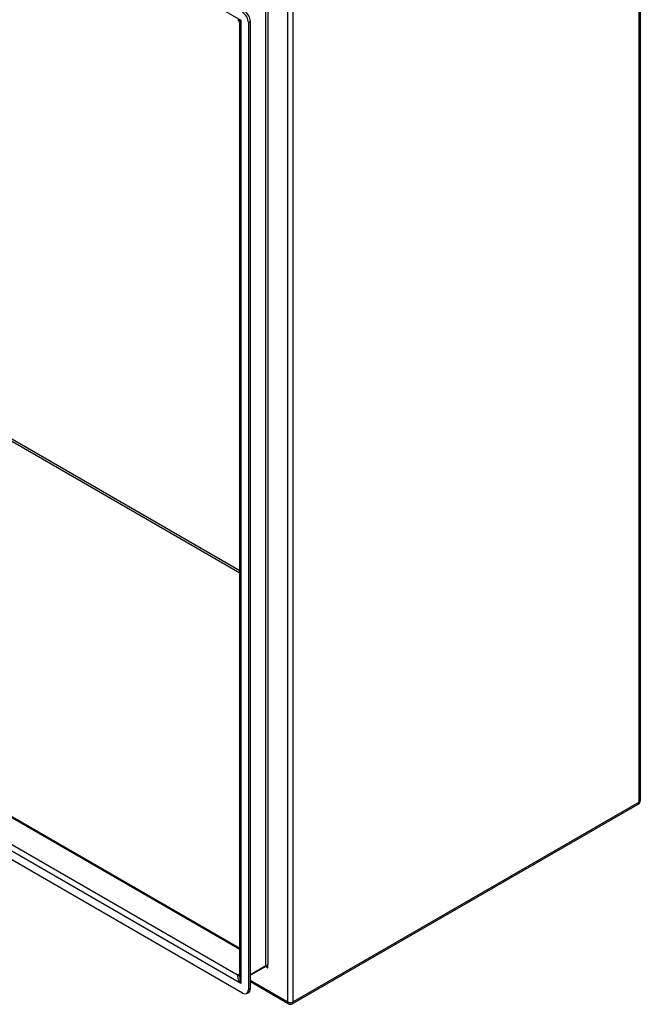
# Model space of a CAD drawing. Header units: inches. Extents: x 172 to 202, y 57.3 to 104.4.
# Tile 15 of 16: x 187 to 202, y 57.3 to 81.1. Entities that reach past the tile are written whole.
import ezdxf

# ---------------------------------------------------------------- set-up
doc = ezdxf.new("R2010")
doc.units = ezdxf.units.IN
doc.header["$MEASUREMENT"] = 0
doc.layers.add('Visible Edges(ANSI)', color=7, linetype='Continuous', lineweight=25)
doc.layers.add('Visible Tangent Edges(ANSI)', color=7, linetype='Continuous', lineweight=25)

msp = doc.modelspace()

# ---------------------------------------------------------------- linework, layer by layer
at = {"layer": 'Visible Edges(ANSI)'}
for p, q in [((201.958, 92.153), (201.958, 62.222)), ((192.552, 57.684), (192.552, 81.021)), ((192.294, 57.963), (192.294, 80.976)), ((192.504, 80.994), (192.504, 57.656)), ((172.969, 69.819), (192.294, 58.662)), ((192.364, 57.576), (172.153, 69.244)), ((193.563, 57.318), (201.908, 62.137)), ((192.921, 58.218), (192.552, 58.005)), ((193.464, 57.318), (192.552, 57.845)), ((192.463, 57.566), (192.511, 57.594))]:
    msp.add_line(p, q, dxfattribs=at)
at = {"layer": 'Visible Edges(ANSI)', "flags": 128}
msp.add_lwpolyline([(192.934, 58.214), (192.929, 58.217), (192.925, 58.218), (192.922, 58.218), (192.921, 58.218)], dxfattribs=at)
at = {"layer": 'Visible Edges(ANSI)'}
for centre, start, end in [((192.195, 80.976), 0, 60), ((201.859, 62.222), 300, 0), ((193.513, 57.404), 240, 300)]:
    msp.add_arc(centre, 0.099, start, end, dxfattribs=at)
for centre, major_axis, start_param, end_param in [((192.413, 81.102), (-0.098, 0.17), 3.926991, 5.497787), ((192.364, 81.074), (0.098, -0.17), 0.785398, 2.356194), ((192.364, 57.736), (0.098, -0.17), 5.497787, 7.068583), ((192.413, 57.764), (0.098, -0.17), 0, 0.785398)]:
    msp.add_ellipse(centre, major_axis=major_axis, ratio=0.57735, start_param=start_param, end_param=end_param, dxfattribs=at)
at = {"layer": 'Visible Tangent Edges(ANSI)'}
for p, q in [((172.195, 92.671), (192.323, 81.05)), ((201.929, 62.182), (201.929, 92.113)), ((193.443, 81.731), (193.443, 57.364)), ((193.583, 57.364), (193.583, 81.731)), ((192.927, 58.269), (192.927, 81.337)), ((192.971, 81.337), (192.971, 58.269)), ((192.323, 81.05), (192.323, 57.808)), ((192.504, 80.994), (192.552, 81.021)), ((180.785, 74.364), (192.294, 67.719)), ((180.807, 74.402), (192.294, 67.77)), ((192.294, 58.628), (172.961, 69.79)), ((192.323, 57.808), (172.195, 69.429)), ((172.405, 69.469), (192.253, 58.01)), ((201.929, 62.182), (193.583, 57.364)), ((192.927, 58.233), (192.552, 58.016)), ((192.914, 58.215), (192.971, 58.182)), ((192.927, 58.269), (192.927, 58.233)), ((192.971, 58.182), (192.971, 58.269)), ((192.294, 58.034), (192.253, 58.01)), ((193.443, 57.364), (192.552, 57.879)), ((192.552, 57.684), (192.504, 57.656))]:
    msp.add_line(p, q, dxfattribs=at)
at = {"layer": 'Visible Tangent Edges(ANSI)', "flags": 128}
for points in [[(192.971, 58.182), (192.97, 58.186), (192.968, 58.189), (192.967, 58.192), (192.966, 58.196), (192.964, 58.199), (192.962, 58.202), (192.961, 58.206), (192.959, 58.209), (192.957, 58.212), (192.955, 58.214), (192.954, 58.217), (192.952, 58.22), (192.95, 58.222), (192.948, 58.225), (192.946, 58.227), (192.943, 58.229), (192.941, 58.23), (192.939, 58.232), (192.937, 58.233), (192.935, 58.233), (192.933, 58.234), (192.931, 58.234), (192.929, 58.233), (192.927, 58.233)], [(192.934, 58.214), (192.935, 58.213), (192.937, 58.212), (192.939, 58.211), (192.94, 58.21), (192.942, 58.209), (192.944, 58.208), (192.945, 58.206), (192.947, 58.205), (192.948, 58.204), (192.95, 58.202), (192.952, 58.201), (192.953, 58.2), (192.955, 58.198), (192.956, 58.197), (192.958, 58.196), (192.959, 58.194), (192.961, 58.193), (192.962, 58.191), (192.964, 58.19), (192.965, 58.188), (192.967, 58.187), (192.968, 58.185), (192.97, 58.184), (192.971, 58.182)]]:
    msp.add_lwpolyline(points, dxfattribs=at)
at = {"layer": 'Visible Tangent Edges(ANSI)'}
for centre, major_axis, ratio, start_param, end_param in [((192.393, 81.09), (0.156, 0.019), 0.227735, 3.435594, 4.220992), ((192.393, 81.09), (-0.095, -0.126), 0.227735, 5.203786, 5.989184), ((201.859, 62.222), (0.0495, -0.0857), 0.57735, 0, 0.785398), ((201.859, 62.222), (0.099, 0), 0.57735, 5.497787, 6.283185), ((192.905, 58.245), (0.0155, -0.0268), 0.57735, 0, 0.785398), ((192.393, 57.848), (-0.145, 0.158), 0.368973, 6.200611, 7.771407), ((192.253, 58.091), (0.0495, -0.0857), 0.57735, 5.497787, 6.123637), ((192.393, 57.848), (-0.064, 0.205), 0.368973, 0.867973, 1.653371), ((193.513, 57.404), (0.099, 0), 0.57735, 3.926991, 5.497787), ((193.513, 57.404), (-0.0495, -0.0857), 0.57735, 5.497787, 6.283185), ((193.513, 57.404), (0.0495, -0.0857), 0.57735, 0, 0.785398)]:
    msp.add_ellipse(centre, major_axis=major_axis, ratio=ratio, start_param=start_param, end_param=end_param, dxfattribs=at)

doc.saveas('drawing.dxf')
